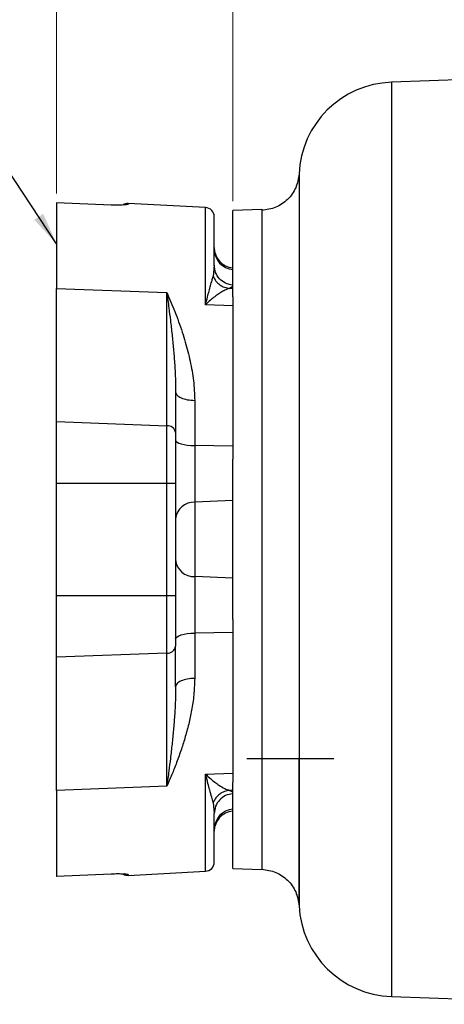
# Model space of a CAD drawing. Header units: inches. Extents: x 0.6 to 16.3, y 0.2 to 11.5.
# Tile 12 of 23: x 7.9 to 9.7, y 4.7 to 8.9. Entities that reach past the tile are written whole.
import ezdxf

# ---------------------------------------------------------------- set-up
doc = ezdxf.new("R2010")
doc.units = ezdxf.units.IN
doc.header["$MEASUREMENT"] = 0
doc.styles.add('SLDTEXTSTYLE0', font='TXT', dxfattribs={"width": 0.75})
doc.dimstyles.new('SLDDIMSTYLE0', dxfattribs={"dimtxt": 0.137795, "dimasz": 0.14, "dimexe": 0, "dimexo": 0.0625, "dimgap": 0.034449, "dimtad": 0, "dimdec": 1, "dimlfac": 1.5, "dimrnd": 1e-09, "dimzin": 12, "dimdsep": 46, "dimtxsty": 'SLDTEXTSTYLE0', "dimblk1": 'CLOSED', "dimblk2": 'CLOSED', "dimsah": 1, "dimcen": 0.09, "dimadec": 0, "dimazin": 3, "dimtfac": 1, "dimtdec": 1, "dimtofl": 0, "dimtmove": 0, "dimatfit": 3, "dimldrblk": 'CLOSED', "dimfxl": 0, "dimfrac": 2, "dimtolj": 1, "dimtzin": 12, "dimarcsym": 0})
doc.dimstyles.new('SLDDIMSTYLE1', dxfattribs={"dimtxt": 0.18, "dimasz": 0.14, "dimexe": 0, "dimexo": 0.0625, "dimgap": 0, "dimtad": 0, "dimtih": 1, "dimtoh": 1, "dimdec": 0, "dimrnd": 1e-09, "dimzin": 0, "dimdsep": 46, "dimtxsty": 'Standard', "dimsah": 1, "dimcen": 0.09, "dimadec": 0, "dimazin": 0, "dimtfac": 0.14, "dimtdec": 0, "dimtofl": 0, "dimtmove": 0, "dimatfit": 3, "dimfxl": 0, "dimfrac": 2, "dimtolj": 1, "dimtzin": 0, "dimarcsym": 0})

# ---------------------------------------------------------------- blocks, each defined once
blk = doc.blocks.new('_Closed')
at = {"color": 0, "linetype": 'ByBlock', "lineweight": -2}
for p, q in [((-1, 0.166667), (0, 0)), ((-1, 0.166667), (-1, -0.166667)), ((0, 0), (-1, -0.166667)), ((0, 0), (-1, 0))]:
    blk.add_line(p, q, dxfattribs=at)
blk = doc.blocks.new('_D')
at = {"color": 7, "linetype": 'Continuous', "lineweight": 0}
for p, q in [((9.2152, 9.9206), (9.1732, 9.9206)), ((9.1732, 9.9206), (9.1732, 9.7019)), ((9.5207, 9.9206), (9.5627, 9.9206)), ((9.5627, 9.9206), (9.5627, 9.7019)), ((8.0353, 8.161), (8.0353, 9.7615)), ((8.0353, 9.7221), (9.0524, 9.7221)), ((11.8407, 9.7221), (9.6835, 9.7221)), ((11.8407, 9.5015), (11.8407, 9.7615)), ((9.1732, 9.7019), (9.2152, 9.7019)), ((9.5627, 9.7019), (9.5207, 9.7019))]:
    blk.add_line(p, q, dxfattribs=at)
at = {"color": 7, "linetype": 'Continuous', "lineweight": 18, "xscale": 0.14, "yscale": 0.14, "rotation": 180.0000000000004}
blk.add_blockref('_Closed', (8.0353, 9.7221), dxfattribs=at)
at = {"color": 7, "linetype": 'Continuous', "lineweight": 18, "xscale": 0.14, "yscale": 0.14}
blk.add_blockref('_Closed', (11.8407, 9.7221), dxfattribs=at)
at = {"color": 7, "linetype": 'Continuous', "lineweight": 18, "char_height": 0.1378, "attachment_point": 1, "style": 'SLDTEXTSTYLE0'}
for s, insert in [('145', (9.2152, 9.8795)), ('5.7', (9.2407, 9.6733))]:
    blk.add_mtext(s, dxfattribs=dict(at, insert=insert))
blk = doc.blocks.new('_D_1')
at = {"color": 7, "linetype": 'Continuous', "lineweight": 0}
for p, q in [((10.5746, 9.2491), (10.5326, 9.2491)), ((10.5326, 9.2491), (10.5326, 9.0303)), ((10.88, 9.2491), (10.922, 9.2491)), ((10.922, 9.2491), (10.922, 9.0303)), ((8.7953, 8.1279), (8.7953, 9.09)), ((8.7953, 9.0506), (10.4117, 9.0506)), ((11.8407, 9.0506), (11.0429, 9.0506)), ((10.5326, 9.0303), (10.5746, 9.0303)), ((10.922, 9.0303), (10.88, 9.0303))]:
    blk.add_line(p, q, dxfattribs=at)
at = {"color": 7, "linetype": 'Continuous', "lineweight": 18, "xscale": 0.14, "yscale": 0.14, "rotation": 180.0000000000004}
blk.add_blockref('_Closed', (8.7953, 9.0506), dxfattribs=at)
at = {"color": 7, "linetype": 'Continuous', "lineweight": 18, "xscale": 0.14, "yscale": 0.14}
blk.add_blockref('_Closed', (11.8407, 9.0506), dxfattribs=at)
at = {"color": 7, "linetype": 'Continuous', "lineweight": 18, "char_height": 0.1378, "attachment_point": 1, "style": 'SLDTEXTSTYLE0'}
for s, insert in [('116', (10.5746, 9.208)), ('4.6', (10.6, 9.0018))]:
    blk.add_mtext(s, dxfattribs=dict(at, insert=insert))

msp = doc.modelspace()

# ---------------------------------------------------------------- linework, layer by layer
at = {"color": 7, "linetype": 'Continuous', "lineweight": 25}
for p, q in [((11.8407, 8.7238), (9.4796, 8.6413)), ((8.2711, 8.1119), (8.0353, 8.1217)), ((8.0353, 8.1217), (8.0353, 7.7527)), ((8.0353, 8.1217), (8.0353, 8.1213)), ((8.0359, 8.1216), (8.0354, 8.1217)), ((8.6774, 8.1012), (8.3441, 8.1186)), ((8.9207, 8.0929), (8.7953, 8.0885)), ((8.7953, 7.7168), (8.7953, 8.0885)), ((8.7153, 7.8525), (8.7102, 7.8042)), ((8.0353, 7.7527), (8.5108, 7.7342)), ((8.0353, 7.1788), (8.0353, 7.7527)), ((8.5108, 7.1604), (8.5108, 7.7342)), ((8.7953, 7.7607), (8.7812, 7.7523)), ((8.7953, 7.7516), (8.7812, 7.7523)), ((8.7953, 7.7168), (8.7953, 7.6777)), ((8.7953, 7.6777), (8.6774, 7.6821)), ((8.7953, 7.6777), (8.7953, 7.0721)), ((8.5487, 7.3057), (8.5487, 7.1309)), ((8.6308, 7.2695), (8.6308, 7.0746)), ((8.0353, 7.1788), (8.5108, 7.1604)), ((8.0353, 6.9126), (8.0353, 7.1788)), ((8.5108, 6.9126), (8.5108, 7.1604)), ((8.6308, 7.0746), (8.6308, 6.8306)), ((8.7953, 7.0721), (8.6308, 7.0746)), ((8.7953, 7.0721), (8.7953, 7.0164)), ((8.7953, 6.6704), (8.7953, 7.0164)), ((8.0353, 6.9126), (8.5108, 6.9126)), ((8.0353, 6.4283), (8.0353, 6.9126)), ((8.5108, 6.4283), (8.5108, 6.9126)), ((8.5108, 6.9126), (8.5487, 6.9126)), ((8.5487, 6.9126), (8.5487, 6.4283)), ((8.7953, 6.8378), (8.6308, 6.8306)), ((8.6308, 6.8306), (8.6308, 6.5103)), ((8.7953, 6.3245), (8.7953, 6.6704)), ((8.6308, 6.5103), (8.6308, 6.2663)), ((8.7953, 6.5031), (8.6308, 6.5103)), ((8.0353, 6.4283), (8.5108, 6.4283)), ((8.0353, 6.1621), (8.0353, 6.4283)), ((8.5108, 6.1805), (8.5108, 6.4283)), ((8.5108, 6.4283), (8.5487, 6.4283)), ((8.7953, 6.3245), (8.7953, 6.2687)), ((8.7953, 6.2687), (8.6308, 6.2663)), ((8.6308, 6.2663), (8.6308, 6.0714)), ((8.7953, 6.2687), (8.7953, 5.6631)), ((8.5487, 6.0352), (8.5487, 6.21)), ((8.5108, 6.1805), (8.0353, 6.1621)), ((8.0353, 5.5882), (8.0353, 6.1621)), ((8.5108, 5.6066), (8.5108, 6.1805)), ((8.8564, 5.7257), (9.2318, 5.7257)), ((8.6774, 5.6588), (8.7953, 5.6631)), ((8.7953, 5.6631), (8.7953, 5.6241)), ((8.5108, 5.6066), (8.0353, 5.5882)), ((8.7953, 5.2523), (8.7953, 5.6241)), ((8.0353, 5.5882), (8.0353, 5.2192)), ((8.7953, 5.5893), (8.7812, 5.5885)), ((8.7953, 5.5802), (8.7812, 5.5885)), ((8.7102, 5.5367), (8.7153, 5.4884)), ((8.0353, 5.2192), (8.2711, 5.2289)), ((8.3441, 5.2222), (8.6774, 5.2397)), ((8.7953, 5.2523), (8.9207, 5.248)), ((8.0332, 5.2191), (8.0353, 5.2192)), ((9.0812, 5.0909), (9.0812, 5.0909)), ((9.4796, 4.6996), (10.4347, 4.6662))]:
    msp.add_line(p, q, dxfattribs=at)
at = {"color": 8, "linetype": 'Continuous', "lineweight": 25}
for p, q in [((9.4796, 8.6413), (9.4796, 6.6704)), ((8.3441, 8.1186), (8.3441, 8.1157)), ((8.6774, 7.6821), (8.6774, 8.1012)), ((9.4796, 6.6704), (9.4796, 4.6996)), ((8.6774, 5.2397), (8.6774, 5.6588)), ((8.3441, 5.2252), (8.3441, 5.2222))]:
    msp.add_line(p, q, dxfattribs=at)
at = {"color": 7, "linetype": 'Continuous', "lineweight": 25, "flags": 128}
for points in [[(8.5487, 7.099), (8.5502, 7.0944), (8.5548, 7.0899), (8.5623, 7.0858), (8.5725, 7.0822), (8.5849, 7.0791), (8.5991, 7.0768), (8.6146, 7.0753), (8.6308, 7.0746)], [(8.5487, 6.2419), (8.5502, 6.2465), (8.5548, 6.251), (8.5623, 6.2551), (8.5725, 6.2587), (8.5849, 6.2618), (8.5991, 6.2641), (8.6146, 6.2656), (8.6308, 6.2663)]]:
    msp.add_lwpolyline(points, dxfattribs=at)
at = {"color": 7, "linetype": 'Continuous', "lineweight": 25}
for centre, radius, start, end in [((9.494, 8.2282), 0.4133, 92, 177.5485), ((8.342, 8.0787), 0.04, 87, 119.2536), ((8.6753, 8.0612), 0.04, 0, 87), ((8.802, 7.9281), 0.0867, 180, 265.5883), ((8.8017, 7.9202), 0.0863, 180.1676, 265.7918), ((8.5138, 7.1252), 0.0354, 9.2946, 94.8842), ((8.6277, 6.7513), 0.0794, 87.7362, 174.4595), ((8.6277, 6.5896), 0.0794, 185.5405, 272.2638), ((8.5138, 6.2157), 0.0354, 265.1158, 350.7054), ((8.8017, 5.4207), 0.0863, 94.2082, 179.8324), ((8.802, 5.4128), 0.0867, 94.4117, 180), ((8.6753, 5.2797), 0.04, 273, 0), ((8.342, 5.2622), 0.04, 242.3866, 273), ((9.494, 5.1126), 0.4133, 183.0036, 268)]:
    msp.add_arc(centre, radius, start, end, dxfattribs=at)
for points, knots in [([(9.0813, 8.246), (9.0779, 8.2257), (9.0711, 8.1849), (9.034, 8.1338), (8.9821, 8.0979), (8.9412, 8.0919), (8.9207, 8.0889)], [0, 0, 0, 0, 0.249822, 0.499553, 0.749544, 1, 1, 1, 1]), ([(8.2711, 8.1119), (8.2708, 8.1122), (8.2706, 8.1126), (8.2702, 8.1118), (8.2702, 8.1117)], [0, 0, 0, 0, 0.827133, 1, 1, 1, 1]), ([(8.3441, 8.1157), (8.343, 8.115), (8.3409, 8.1137), (8.3244, 8.112), (8.3005, 8.1111), (8.2808, 8.1117), (8.2711, 8.1119)], [0, 0, 0, 0, 0.253133, 0.504514, 0.753605, 1, 1, 1, 1]), ([(8.7153, 7.8525), (8.7153, 7.8734), (8.7153, 7.9156), (8.7153, 7.9665), (8.7153, 8.0081), (8.7153, 8.0383), (8.7153, 8.0576), (8.7153, 8.06), (8.7153, 8.0612)], [0, 0, 0, 0, 0.161015, 0.324466, 0.490195, 0.659253, 0.829251, 1, 1, 1, 1]), ([(8.6774, 7.6821), (8.6804, 7.6936), (8.6857, 7.7143), (8.6931, 7.7414), (8.6996, 7.7651), (8.7056, 7.7863), (8.7087, 7.7985), (8.7102, 7.8042)], [0, 0, 0, 0, 0.238358, 0.427348, 0.616856, 0.822568, 1, 1, 1, 1]), ([(8.7102, 7.8042), (8.7139, 7.7973), (8.7213, 7.7835), (8.7385, 7.7675), (8.7588, 7.7561), (8.7738, 7.7536), (8.7812, 7.7523)], [0, 0, 0, 0, 0.250042, 0.5, 0.749958, 1, 1, 1, 1]), ([(8.5108, 7.7342), (8.5137, 7.7124), (8.5189, 7.673), (8.5264, 7.6125), (8.5331, 7.5537), (8.5393, 7.4923), (8.5442, 7.4298), (8.5479, 7.3678), (8.5484, 7.3257), (8.5487, 7.3057)], [0, 0, 0, 0, 0.1624902, 0.2920364, 0.4383593, 0.5813472, 0.7218532, 0.8673288, 1, 1, 1, 1]), ([(8.5108, 7.7342), (8.5167, 7.7207), (8.5283, 7.6942), (8.5454, 7.6523), (8.5618, 7.6091), (8.577, 7.5651), (8.5944, 7.5089), (8.612, 7.4399), (8.6273, 7.3559), (8.6297, 7.2979), (8.6308, 7.2695)], [0, 0, 0, 0, 0.1040093, 0.2030717, 0.3052394, 0.4076888, 0.500784, 0.672408, 0.8392831, 1, 1, 1, 1]), ([(8.7812, 7.7523), (8.7771, 7.7511), (8.7686, 7.7485), (8.7528, 7.7407), (8.7355, 7.7302), (8.7172, 7.717), (8.6979, 7.7014), (8.6845, 7.6887), (8.6774, 7.6821)], [0, 0, 0, 0, 0.1583291, 0.3227453, 0.4934679, 0.6557051, 0.8192095, 1, 1, 1, 1]), ([(8.5487, 7.1309), (8.5487, 7.1164), (8.5487, 7.087), (8.5487, 7.0327), (8.5487, 6.9738), (8.5487, 6.9328), (8.5487, 6.9126)], [0, 0, 0, 0, 0.2472788, 0.5, 0.7527212, 1, 1, 1, 1]), ([(8.5487, 6.4283), (8.5487, 6.408), (8.5487, 6.3671), (8.5487, 6.3082), (8.5487, 6.2539), (8.5487, 6.2245), (8.5487, 6.21)], [0, 0, 0, 0, 0.247279, 0.5, 0.752721, 1, 1, 1, 1]), ([(8.6308, 6.0714), (8.6302, 6.0504), (8.6288, 6.0061), (8.6198, 5.9431), (8.6069, 5.8802), (8.5914, 5.8218), (8.5731, 5.7638), (8.5534, 5.7091), (8.5322, 5.6557), (8.5179, 5.623), (8.5108, 5.6066)], [0, 0, 0, 0, 0.118571, 0.249226, 0.368678, 0.499272, 0.617083, 0.749536, 0.874792, 1, 1, 1, 1]), ([(8.5487, 6.0352), (8.5484, 6.0151), (8.5479, 5.9731), (8.5442, 5.9111), (8.5393, 5.8486), (8.5331, 5.7872), (8.5264, 5.7284), (8.5189, 5.6679), (8.5137, 5.6285), (8.5108, 5.6066)], [0, 0, 0, 0, 0.132672, 0.278148, 0.418655, 0.561642, 0.707965, 0.837511, 1, 1, 1, 1]), ([(8.7102, 5.5367), (8.7083, 5.544), (8.7041, 5.56), (8.6964, 5.5876), (8.6873, 5.6205), (8.681, 5.6448), (8.6774, 5.6588)], [0, 0, 0, 0, 0.226267, 0.496653, 0.709631, 1, 1, 1, 1]), ([(8.6774, 5.6588), (8.6845, 5.6521), (8.6979, 5.6395), (8.7172, 5.6239), (8.7383, 5.6087), (8.7612, 5.5952), (8.7746, 5.5907), (8.7812, 5.5885)], [0, 0, 0, 0, 0.180858, 0.344346, 0.506704, 0.755503, 1, 1, 1, 1]), ([(8.7812, 5.5885), (8.7738, 5.5873), (8.7588, 5.5848), (8.7385, 5.5734), (8.7213, 5.5574), (8.7139, 5.5436), (8.7102, 5.5367)], [0, 0, 0, 0, 0.250049, 0.500001, 0.749953, 1, 1, 1, 1]), ([(8.7153, 5.2797), (8.7153, 5.2809), (8.7153, 5.2833), (8.7153, 5.3025), (8.7153, 5.3327), (8.7153, 5.3744), (8.7153, 5.4253), (8.7153, 5.4675), (8.7153, 5.4884)], [0, 0, 0, 0, 0.1707645, 0.3407632, 0.5098055, 0.6755505, 0.8389931, 1, 1, 1, 1]), ([(8.2711, 5.2289), (8.2708, 5.2287), (8.2706, 5.2283), (8.2702, 5.229), (8.2702, 5.2292)], [0, 0, 0, 0, 0.827133, 1, 1, 1, 1]), ([(8.2711, 5.2289), (8.2808, 5.2292), (8.3005, 5.2298), (8.3244, 5.2289), (8.3409, 5.2272), (8.343, 5.2259), (8.3441, 5.2252)], [0, 0, 0, 0, 0.246395, 0.495486, 0.746867, 1, 1, 1, 1]), ([(8.9207, 5.2484), (8.9412, 5.2454), (8.9821, 5.2394), (9.0341, 5.2034), (9.0711, 5.1522), (9.0779, 5.1113), (9.0813, 5.0909)], [0, 0, 0, 0, 0.250179, 0.500053, 0.749897, 1, 1, 1, 1])]:
    msp.add_open_spline(points, degree=3, knots=knots, dxfattribs=at)
at = {"color": 8, "linetype": 'Continuous', "lineweight": 25}
for points, knots in [([(9.0811, 8.246), (9.0811, 8.2454), (9.0811, 8.2442), (9.0811, 8.2343), (9.0811, 8.2184), (9.0811, 8.1957), (9.0812, 8.1668), (9.0812, 8.1294), (9.0812, 8.0855), (9.0813, 8.0366), (9.0813, 7.9959), (9.0813, 7.9649), (9.0813, 7.9427), (9.0813, 7.9186), (9.0812, 7.8948), (9.0812, 7.871), (9.0812, 7.8468), (9.0812, 7.8188), (9.0812, 7.782), (9.0811, 7.7415), (9.0811, 7.7034), (9.0811, 7.6708), (9.0811, 7.6308), (9.0811, 7.5779), (9.081, 7.5206), (9.081, 7.4681), (9.081, 7.4202), (9.081, 7.3719), (9.081, 7.3231), (9.081, 7.2677), (9.0811, 7.2022), (9.0811, 7.1228), (9.0811, 7.0288), (9.0812, 6.9454), (9.0812, 6.8817), (9.0812, 6.8494), (9.0812, 6.8184), (9.0812, 6.7847), (9.0812, 6.7447), (9.0813, 6.7073), (9.0813, 6.6643), (9.0813, 6.6144), (9.0813, 6.5576), (9.0813, 6.5141), (9.0813, 6.4838), (9.0813, 6.4656), (9.0813, 6.4468), (9.0812, 6.4272), (9.0812, 6.407), (9.0812, 6.3861), (9.0812, 6.3663), (9.0812, 6.3432), (9.0812, 6.3124), (9.0812, 6.268), (9.0812, 6.22), (9.0812, 6.1741), (9.0811, 6.1359), (9.0811, 6.1014), (9.0811, 6.043), (9.0811, 5.9619), (9.0811, 5.8625), (9.0811, 5.791), (9.0811, 5.7431), (9.0811, 5.7143), (9.0811, 5.6843), (9.0811, 5.6532), (9.0811, 5.6212), (9.0812, 5.5884), (9.0812, 5.553), (9.0812, 5.5186), (9.0812, 5.4884), (9.0812, 5.4667), (9.0812, 5.4458), (9.0812, 5.4239), (9.0813, 5.3994), (9.0813, 5.3774), (9.0813, 5.3562), (9.0813, 5.3333), (9.0813, 5.3067), (9.0813, 5.2762), (9.0813, 5.2432), (9.0812, 5.2076), (9.0812, 5.1747), (9.0812, 5.1479), (9.0812, 5.1286), (9.0812, 5.1135), (9.0812, 5.1015), (9.0812, 5.0933), (9.0812, 5.0906), (9.0812, 5.0909), (9.0812, 5.0909)], [0, 0, 0, 0, 0.019727, 0.040544, 0.061984, 0.081799, 0.103605, 0.12442, 0.147766, 0.168626, 0.186994, 0.194228, 0.20186, 0.209889, 0.218315, 0.224756, 0.232115, 0.240394, 0.249591, 0.263838, 0.274027, 0.280159, 0.289435, 0.304848, 0.319798, 0.330951, 0.342019, 0.353002, 0.363901, 0.374716, 0.389566, 0.406467, 0.425423, 0.448629, 0.457939, 0.464494, 0.468293, 0.476846, 0.484973, 0.492525, 0.499501, 0.511034, 0.522694, 0.533923, 0.537469, 0.541163, 0.545005, 0.548995, 0.553133, 0.557419, 0.561853, 0.565341, 0.571704, 0.580941, 0.59305, 0.60195, 0.610122, 0.617568, 0.624287, 0.648308, 0.671537, 0.692948, 0.699751, 0.706977, 0.714626, 0.722699, 0.731197, 0.740119, 0.749466, 0.760829, 0.769836, 0.776485, 0.780774, 0.789441, 0.797553, 0.80511, 0.81211, 0.820186, 0.830493, 0.843029, 0.857794, 0.874786, 0.896153, 0.914713, 0.930467, 0.945056, 0.961748, 0.979992, 0.999788, 1, 1, 1, 1]), ([(8.3441, 8.1157), (8.3414, 8.1156), (8.336, 8.1156), (8.3293, 8.114), (8.3258, 8.1121), (8.3246, 8.1115)], [0, 0, 0, 0, 0.401637, 0.803274, 1, 1, 1, 1]), ([(8.9207, 8.0927), (8.9207, 8.0928), (8.9207, 8.097), (8.9207, 8.083), (8.9207, 8.0489), (8.9207, 7.9883), (8.9207, 7.9059), (8.9207, 7.8022), (8.9207, 7.6792), (8.9207, 7.5389), (8.9207, 7.3837), (8.9207, 7.2164), (8.9207, 7.0397), (8.9207, 6.8566), (8.9207, 6.6704), (8.9207, 6.4842), (8.9207, 6.3012), (8.9207, 6.1245), (8.9207, 5.9572), (8.9207, 5.802), (8.9207, 5.6617), (8.9207, 5.5387), (8.9207, 5.435), (8.9207, 5.3526), (8.9207, 5.292), (8.9207, 5.2579), (8.9207, 5.2439), (8.9207, 5.2481), (8.9207, 5.2482)], [0, 0, 0, 0, 0.00067, 0.042278, 0.083886, 0.125494, 0.167102, 0.20871, 0.250318, 0.291925, 0.333533, 0.375141, 0.416749, 0.458357, 0.499965, 0.541573, 0.58318, 0.624788, 0.666396, 0.708004, 0.749612, 0.79122, 0.832828, 0.874435, 0.916043, 0.957651, 0.999259, 1, 1, 1, 1]), ([(9.0813, 5.0982), (9.0813, 5.1013), (9.0813, 5.107), (9.0813, 5.1185), (9.0813, 5.1301), (9.0813, 5.1424), (9.0813, 5.1557), (9.0813, 5.168), (9.0813, 5.1776), (9.0813, 5.1862), (9.0813, 5.1954), (9.0812, 5.203), (9.0812, 5.2128), (9.0812, 5.2255), (9.0812, 5.2449), (9.0812, 5.2678), (9.0812, 5.2921), (9.0812, 5.3178), (9.0812, 5.3418), (9.0812, 5.3627), (9.0813, 5.3829), (9.0813, 5.4089), (9.0813, 5.4407), (9.0813, 5.4737), (9.0813, 5.5029), (9.0813, 5.5288), (9.0813, 5.5628), (9.0813, 5.6149), (9.0813, 5.6726), (9.0813, 5.7137), (9.0813, 5.7259)], [0, 0, 0, 0, 0.063229, 0.117399, 0.15059, 0.189979, 0.23562, 0.261031, 0.28373, 0.303323, 0.319809, 0.343462, 0.35063, 0.378554, 0.417717, 0.456803, 0.495813, 0.534748, 0.573608, 0.599302, 0.621137, 0.654936, 0.7007, 0.739652, 0.772436, 0.801319, 0.826301, 0.883652, 0.965279, 1, 1, 1, 1]), ([(8.3441, 5.2252), (8.3414, 5.2252), (8.336, 5.2253), (8.3293, 5.2269), (8.3258, 5.2287), (8.3246, 5.2294)], [0, 0, 0, 0, 0.4016367, 0.8032734, 1, 1, 1, 1])]:
    msp.add_open_spline(points, degree=3, knots=knots, dxfattribs=at)
at = {"color": 7, "linetype": 'Continuous', "lineweight": 25}
for points in [[(8.7953, 7.7666), (8.7847, 7.7686), (8.7633, 7.7726), (8.7371, 7.7928), (8.7189, 7.8203), (8.7165, 7.8418), (8.7153, 7.8525)], [(8.5487, 7.3057), (8.5499, 7.3011), (8.5523, 7.2919), (8.5711, 7.2802), (8.5981, 7.2717), (8.6199, 7.2702), (8.6308, 7.2695)], [(8.6308, 6.0714), (8.6199, 6.0706), (8.5981, 6.0691), (8.5711, 6.0607), (8.5523, 6.049), (8.5499, 6.0398), (8.5487, 6.0352)], [(8.7953, 5.5742), (8.7847, 5.5722), (8.7633, 5.5683), (8.7371, 5.5481), (8.7189, 5.5206), (8.7165, 5.4991), (8.7153, 5.4884)]]:
    msp.add_open_spline(points, degree=3, dxfattribs=at)

# ---------------------------------------------------------------- dimensions: what is measured, and where the dimension line sits
at = {"color": 7, "linetype": 'Continuous', "lineweight": 18}
for base, p1, p2, picture, middle in [((8.0353, 9.7221), (11.8407, 9.4622), (8.0353, 8.1217), '_D', (9.3679, 9.7221)), ((11.8407, 9.0506), (8.7953, 8.0885), (11.8407, 9.4622), '_D_1', (10.7273, 9.0506))]:
    dim = msp.add_linear_dim(base=base, p1=p1, p2=p2, dimstyle='SLDDIMSTYLE0', dxfattribs=at)
    dim.commit()
    dim.dimension.update_dxf_attribs({"geometry": picture, "text_midpoint": middle, "dimtype": 160})

# ---------------------------------------------------------------- leaders
at = {"color": 7, "linetype": 'Continuous', "lineweight": 0}
msp.add_leader([(8.0353, 7.9443), (7.4456, 8.8362)], dimstyle='SLDDIMSTYLE1', dxfattribs=at)

doc.saveas('drawing.dxf')
